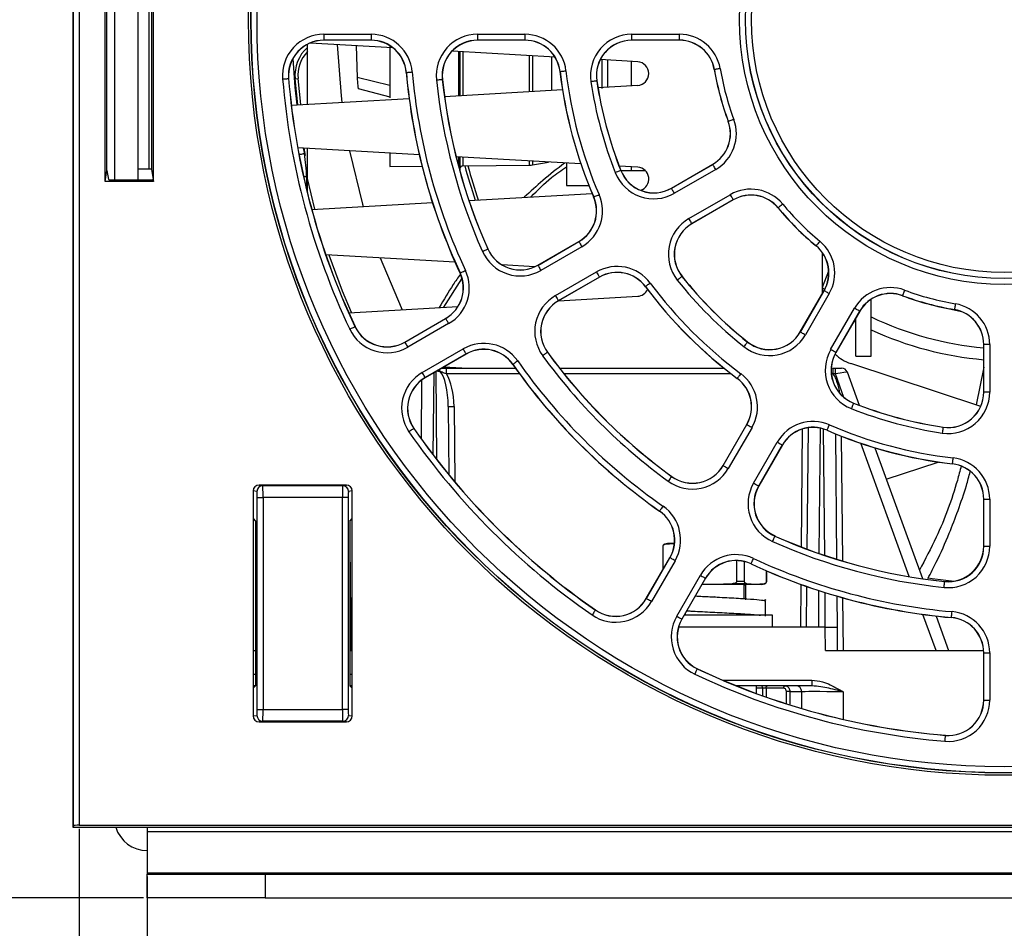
# Paper-space layout 'Sheet1' of a CAD drawing. Header units: millimetres. Extents: x -1 to 420, y -14 to 297.
# Tile 3 of 110: x 31 to 47, y 23 to 39. Entities that reach past the tile are written whole.
import ezdxf

# ---------------------------------------------------------------- set-up
doc = ezdxf.new("R2010")
doc.units = ezdxf.units.MM
doc.header["$PDSIZE"] = -1
doc.styles.add('SLDTEXTSTYLE1', font='TXT', dxfattribs={"width": 0.75})
doc.dimstyles.new('SLDDIMSTYLE1', dxfattribs={"dimtxt": 2.5, "dimasz": 3, "dimexe": 0, "dimexo": 0.0625, "dimtad": 1, "dimdec": 1, "dimlfac": 5, "dimrnd": 1e-09, "dimzin": 4, "dimdsep": 46, "dimtxsty": 'SLDTEXTSTYLE1', "dimblk1": 'CLOSED', "dimblk2": 'CLOSED', "dimsah": 1, "dimcen": 0.09, "dimadec": 0, "dimazin": 1, "dimtfac": 1, "dimtofl": 0, "dimtmove": 0, "dimatfit": 3, "dimldrblk": 'CLOSED', "dimfxl": 1, "dimfrac": 2, "dimtolj": 1, "dimtzin": 12, "dimarcsym": 0})
doc.dimstyles.new('SLDDIMSTYLE5', dxfattribs={"dimtxt": 2.5, "dimasz": 3, "dimexe": 0, "dimexo": 0.0625, "dimtad": 1, "dimdec": 0, "dimlfac": 5, "dimrnd": 1e-09, "dimzin": 12, "dimdsep": 46, "dimtxsty": 'SLDTEXTSTYLE1', "dimblk1": 'CLOSED', "dimblk2": 'CLOSED', "dimsah": 1, "dimcen": 0.09, "dimadec": 0, "dimazin": 3, "dimtfac": 1, "dimtofl": 0, "dimtmove": 0, "dimatfit": 3, "dimldrblk": 'CLOSED', "dimfxl": 1, "dimfrac": 2, "dimtolj": 1, "dimtzin": 12, "dimarcsym": 0})

# ---------------------------------------------------------------- blocks, each defined once
blk = doc.blocks.new('_Closed')
at = {"color": 0, "linetype": 'ByBlock', "lineweight": -2}
for p, q in [((-1, 0.166667), (0, 0)), ((-1, 0.166667), (-1, -0.166667)), ((0, 0), (-1, -0.166667)), ((0, 0), (-1, 0))]:
    blk.add_line(p, q, dxfattribs=at)
blk = doc.blocks.new('_D_13')
at = {"color": 0, "linetype": 'Continuous', "lineweight": -2}
for p, q in [((31.699, 25.156), (31.699, 6.506)), ((120.89, 25.156), (120.89, 6.506)), ((34.699, 6.506), (117.89, 6.506))]:
    blk.add_line(p, q, dxfattribs=at)
at = {"layer": 'Defpoints', "color": 0}
for p in [(31.699, 25.219), (120.89, 25.219), (120.89, 6.506)]:
    blk.add_point(p, dxfattribs=at)
at = {"color": 0, "lineweight": -2, "xscale": 3, "yscale": 3, "zscale": 3, "rotation": 180}
blk.add_blockref('_Closed', (31.699, 6.506), dxfattribs=at)
at = {"color": 0, "lineweight": -2, "xscale": 3, "yscale": 3, "zscale": 3}
blk.add_blockref('_Closed', (120.89, 6.506), dxfattribs=at)
at = {"color": 0, "lineweight": 18, "insert": (76.294, 9.631), "char_height": 2.5, "attachment_point": 2, "style": 'SLDTEXTSTYLE1'}
blk.add_mtext('\\A1;446.0', dxfattribs=at)
blk = doc.blocks.new('_D_14')
at = {"color": 0, "linetype": 'Continuous', "lineweight": -2}
for p, q in [((32.854, 24.346), (32.854, 13.987)), ((119.734, 24.346), (119.734, 13.987)), ((35.854, 13.987), (116.734, 13.987))]:
    blk.add_line(p, q, dxfattribs=at)
at = {"layer": 'Defpoints', "color": 0}
for p in [(32.854, 24.409), (119.734, 24.409), (119.734, 13.987)]:
    blk.add_point(p, dxfattribs=at)
at = {"color": 0, "lineweight": -2, "xscale": 3, "yscale": 3, "zscale": 3, "rotation": 180}
blk.add_blockref('_Closed', (32.854, 13.987), dxfattribs=at)
at = {"color": 0, "lineweight": -2, "xscale": 3, "yscale": 3, "zscale": 3}
blk.add_blockref('_Closed', (119.734, 13.987), dxfattribs=at)
at = {"color": 0, "lineweight": 18, "insert": (76.294, 17.112), "char_height": 2.5, "attachment_point": 2, "style": 'SLDTEXTSTYLE1'}
blk.add_mtext('\\A1;(434)', dxfattribs=at)
blk = doc.blocks.new('_D_15')
at = {"color": 0, "linetype": 'Continuous', "lineweight": -2}
for p, q in [((48.038, 85.926), (12.393, 85.926)), ((12.393, 26.987), (12.393, 82.926)), ((32.792, 23.987), (12.393, 23.987))]:
    blk.add_line(p, q, dxfattribs=at)
at = {"layer": 'Defpoints', "color": 0}
for p in [(12.393, 85.926), (48.101, 85.926), (32.854, 23.987)]:
    blk.add_point(p, dxfattribs=at)
at = {"color": 0, "lineweight": -2, "xscale": 3, "yscale": 3, "zscale": 3}
for p, rotation in [((12.393, 85.926), 90), ((12.393, 23.987), 270)]:
    blk.add_blockref('_Closed', p, dxfattribs=dict(at, rotation=rotation))
at = {"color": 0, "lineweight": 18, "insert": (9.268, 54.957), "char_height": 2.5, "attachment_point": 2, "rotation": 90, "style": 'SLDTEXTSTYLE1'}
blk.add_mtext('\\A1;310', dxfattribs=at)

psp = doc.layouts.new('Sheet1')

# ---------------------------------------------------------------- linework, layer by layer
at = {"color": 7, "linetype": 'Continuous', "lineweight": 25}
for p, q in [((31.588, 74.187), (31.588, 25.187)), ((31.594, 74.187), (31.594, 25.187)), ((31.599, 25.214), (31.599, 74.183)), ((31.699, 74.183), (31.699, 25.219)), ((32.137, 36.156), (32.137, 40.219)), ((32.294, 40.187), (32.294, 36.187)), ((32.694, 40.187), (32.694, 36.187)), ((32.959, 36.156), (32.959, 40.219)), ((32.168, 36.344), (32.168, 40.03)), ((32.884, 36.365), (32.884, 40.009)), ((32.924, 40.011), (32.924, 36.363)), ((35.853, 38.66), (36.656, 38.66)), ((35.853, 38.66), (35.853, 38.56)), ((36.656, 38.66), (36.656, 38.56)), ((38.465, 38.66), (39.27, 38.66)), ((38.465, 38.66), (38.465, 38.56)), ((39.27, 38.66), (39.27, 38.56)), ((41.085, 38.66), (41.896, 38.66)), ((41.085, 38.56), (41.085, 38.66)), ((41.896, 38.56), (41.896, 38.66)), ((35.574, 37.47), (35.574, 38.479)), ((37.027, 38.429), (35.619, 38.51)), ((36.656, 38.56), (35.853, 38.56)), ((35.853, 38.56), (35.853, 38.557)), ((36.656, 38.557), (35.853, 38.557)), ((36.656, 38.56), (36.656, 38.557)), ((39.27, 38.56), (38.465, 38.56)), ((38.465, 38.56), (38.465, 38.557)), ((39.27, 38.557), (38.465, 38.557)), ((39.27, 38.56), (39.27, 38.557)), ((41.896, 38.56), (41.085, 38.56)), ((41.085, 38.56), (41.085, 38.557)), ((41.896, 38.557), (41.085, 38.557)), ((41.896, 38.56), (41.896, 38.557)), ((36.401, 38.465), (36.417, 37.927)), ((36.975, 38.466), (36.975, 37.578)), ((39.781, 38.272), (38.031, 38.372)), ((38.165, 38.364), (38.165, 37.619)), ((41.186, 38.191), (40.55, 38.228)), ((40.574, 38.226), (40.574, 37.738)), ((40.674, 38.22), (40.674, 37.762)), ((41.074, 38.197), (41.074, 37.785)), ((37.256, 38.01), (37.254, 38.01)), ((39.868, 38.027), (39.866, 38.027)), ((42.489, 38.059), (42.487, 38.059)), ((35.253, 37.908), (35.255, 37.908)), ((35.365, 37.904), (35.415, 37.908)), ((35.409, 37.461), (35.365, 37.904)), ((35.46, 37.464), (35.415, 37.908)), ((36.975, 37.788), (36.417, 37.927)), ((37.866, 37.894), (37.868, 37.894)), ((40.489, 37.868), (40.492, 37.868)), ((36.436, 37.736), (36.975, 37.594)), ((37.903, 37.604), (39.908, 37.719)), ((40.51, 37.753), (41.186, 37.792)), ((35.301, 37.455), (37.303, 37.569)), ((42.725, 37.179), (42.723, 37.178)), ((37.476, 36.612), (35.41, 36.73)), ((35.544, 36.597), (35.52, 36.724)), ((35.574, 36.207), (35.574, 36.721)), ((36.975, 36.641), (36.975, 36.414)), ((40.221, 36.455), (38.102, 36.576)), ((38.165, 36.572), (38.165, 36.357)), ((39.399, 36.439), (39.669, 36.486)), ((39.974, 36.469), (39.974, 36.087)), ((32.137, 36.156), (32.168, 36.344)), ((32.168, 36.344), (32.194, 36.189)), ((32.884, 36.365), (32.694, 36.365)), ((32.924, 36.364), (32.952, 36.197)), ((32.924, 36.363), (32.952, 36.197)), ((36.975, 36.414), (37.523, 36.418)), ((38.214, 36.425), (39.35, 36.434)), ((41.186, 36.399), (40.872, 36.417)), ((40.898, 36.345), (40.9, 36.346)), ((40.899, 36.347), (41.074, 36.347)), ((41.074, 36.406), (41.074, 36.347)), ((41.074, 36.347), (41.31, 36.347)), ((41.758, 36.046), (42.46, 36.451)), ((41.759, 36.044), (42.461, 36.449)), ((42.511, 36.362), (41.809, 35.957)), ((42.461, 36.449), (42.46, 36.451)), ((32.959, 36.156), (32.137, 36.156)), ((32.234, 36.187), (32.954, 36.187)), ((32.954, 36.187), (32.959, 36.156)), ((35.574, 35.967), (35.574, 36.207)), ((39.974, 36.087), (40.357, 36.087)), ((41.759, 36.044), (41.758, 36.046)), ((35.648, 35.683), (37.699, 35.8)), ((38.319, 35.836), (40.411, 35.956)), ((40.439, 35.896), (40.437, 35.895)), ((42.057, 35.528), (42.759, 35.933)), ((42.809, 35.847), (42.107, 35.442)), ((42.81, 35.845), (42.108, 35.44)), ((42.809, 35.847), (42.81, 35.845)), ((43.573, 35.711), (43.571, 35.709)), ((42.107, 35.442), (42.108, 35.44)), ((39.489, 34.736), (40.186, 35.138)), ((39.49, 34.733), (40.187, 35.136)), ((40.187, 35.136), (40.186, 35.138)), ((38.638, 35.011), (38.64, 35.012)), ((40.237, 35.049), (39.54, 34.647)), ((44.218, 35.066), (44.216, 35.064)), ((38.084, 34.785), (35.887, 34.911)), ((44.324, 34.255), (44.324, 34.946)), ((39.435, 34.708), (38.882, 34.74)), ((39.49, 34.733), (39.489, 34.736)), ((44.324, 34.362), (44.431, 34.638)), ((37.894, 34.02), (38.196, 34.506)), ((38.169, 34.605), (38.167, 34.604)), ((39.787, 34.218), (40.485, 34.621)), ((40.535, 34.534), (39.837, 34.131)), ((40.536, 34.532), (39.839, 34.129)), ((40.535, 34.534), (40.536, 34.532)), ((41.937, 34.545), (41.939, 34.546)), ((41.319, 34.372), (41.317, 34.37)), ((43.947, 33.601), (44.352, 34.303)), ((43.949, 33.6), (44.354, 34.302)), ((44.362, 34.32), (44.32, 34.35)), ((44.354, 34.302), (44.352, 34.303)), ((39.837, 34.131), (39.839, 34.129)), ((39.843, 34.132), (41.186, 34.208)), ((44.441, 34.252), (44.035, 33.55)), ((45.154, 33.187), (45.154, 34.158)), ((45.686, 34.218), (45.685, 34.216)), ((36.277, 33.927), (38.132, 34.034)), ((44.464, 33.302), (44.869, 34.004)), ((46.567, 33.982), (46.566, 33.98)), ((37.227, 33.43), (37.923, 33.831)), ((37.228, 33.428), (37.924, 33.829)), ((37.924, 33.829), (37.923, 33.831)), ((44.956, 33.954), (44.551, 33.252)), ((44.958, 33.953), (44.553, 33.251)), ((44.894, 33.339), (44.894, 33.843)), ((44.956, 33.954), (44.958, 33.953)), ((36.383, 33.692), (36.385, 33.693)), ((37.974, 33.743), (37.278, 33.341)), ((44.894, 33.763), (44.859, 33.782)), ((43.949, 33.6), (43.947, 33.601)), ((37.228, 33.428), (37.227, 33.43)), ((37.526, 32.912), (38.221, 33.314)), ((43.052, 33.43), (43.053, 33.432)), ((44.894, 33.187), (44.894, 33.339)), ((47.064, 32.578), (47.064, 33.388)), ((47.067, 33.388), (47.064, 33.388)), ((47.167, 33.388), (47.067, 33.388)), ((47.067, 32.578), (47.067, 33.388)), ((47.167, 33.388), (47.167, 32.578)), ((38.271, 33.227), (37.576, 32.826)), ((38.273, 33.225), (37.577, 32.824)), ((38.271, 33.227), (38.273, 33.225)), ((39.652, 33.255), (39.654, 33.257)), ((44.551, 33.252), (44.553, 33.251)), ((44.894, 33.187), (45.154, 33.187)), ((37.861, 32.987), (37.935, 32.987)), ((37.866, 32.987), (37.935, 32.987)), ((38.197, 32.987), (37.891, 33.005)), ((37.92, 32.987), (37.945, 33.002)), ((37.935, 32.888), (37.935, 32.987)), ((37.935, 32.987), (39.108, 32.987)), ((38.02, 32.987), (38.036, 32.996)), ((39.066, 33.051), (39.064, 33.05)), ((39.857, 32.987), (42.649, 32.987)), ((44.508, 32.888), (44.508, 32.987)), ((44.508, 32.987), (44.545, 32.987)), ((44.545, 32.888), (44.545, 32.987)), ((44.545, 32.987), (44.651, 32.987)), ((47.013, 32.335), (44.805, 33.065)), ((47.064, 33.001), (46.939, 32.36)), ((37.576, 32.826), (37.577, 32.824)), ((42.879, 32.812), (42.877, 32.81)), ((44.545, 32.888), (44.508, 32.888)), ((44.745, 32.921), (44.951, 32.355)), ((37.511, 31.783), (37.519, 32.786)), ((47.067, 32.578), (47.064, 32.578)), ((47.167, 32.578), (47.067, 32.578)), ((37.967, 32.336), (37.977, 31.176)), ((44.852, 32.39), (44.853, 32.393)), ((37.382, 31.961), (37.384, 31.962)), ((42.636, 31.332), (43.039, 32.029)), ((42.639, 31.33), (43.041, 32.027)), ((43.128, 31.977), (42.725, 31.28)), ((43.041, 32.027), (43.039, 32.029)), ((44.067, 29.91), (44.085, 31.973)), ((46.375, 31.982), (46.375, 31.985)), ((44.403, 31.932), (44.403, 31.93)), ((44.544, 31.87), (44.563, 29.741)), ((43.154, 31.033), (43.556, 31.73)), ((43.643, 31.68), (43.24, 30.983)), ((43.645, 31.679), (43.243, 30.982)), ((43.643, 31.68), (43.645, 31.679)), ((45.214, 31.633), (46.024, 29.409)), ((42.639, 31.33), (42.636, 31.332)), ((45.408, 31.099), (46.291, 31.391)), ((46.534, 31.361), (46.534, 31.358)), ((41.762, 31.145), (41.764, 31.147)), ((34.753, 30.999), (34.816, 30.989)), ((36.236, 30.999), (34.753, 30.999)), ((34.816, 30.989), (36.173, 30.989)), ((36.173, 30.989), (36.236, 30.999)), ((43.24, 30.983), (43.243, 30.982)), ((34.652, 30.9), (34.652, 30.429)), ((34.716, 30.889), (34.652, 30.9)), ((34.721, 27.186), (34.721, 30.789)), ((34.721, 30.789), (34.821, 30.789)), ((34.821, 30.789), (34.821, 27.186)), ((36.168, 30.789), (34.821, 30.789)), ((36.168, 27.186), (36.168, 30.789)), ((36.268, 30.789), (36.168, 30.789)), ((36.268, 30.789), (36.268, 27.186)), ((36.336, 30.9), (36.273, 30.889)), ((36.336, 30.429), (36.336, 30.9)), ((47.064, 29.958), (47.064, 30.762)), ((47.067, 30.762), (47.064, 30.762)), ((47.067, 29.958), (47.067, 30.762)), ((47.067, 30.762), (47.167, 30.762)), ((47.167, 30.762), (47.167, 29.958)), ((41.559, 30.559), (41.557, 30.557)), ((34.652, 30.429), (34.694, 30.387)), ((34.652, 30.429), (34.652, 27.545)), ((34.694, 30.387), (34.694, 27.587)), ((36.294, 30.387), (36.336, 30.429)), ((36.294, 30.387), (36.294, 27.587)), ((36.336, 27.545), (36.336, 30.429)), ((43.518, 30.131), (43.519, 30.133)), ((36.294, 29.993), (36.31, 28.187)), ((41.612, 29.955), (41.612, 29.558)), ((41.616, 29.564), (41.616, 29.955)), ((41.694, 30.007), (41.642, 29.993)), ((41.654, 29.993), (41.801, 30.007)), ((41.801, 30.007), (41.694, 30.007)), ((41.81, 30.007), (41.801, 30.007)), ((47.067, 29.958), (47.064, 29.958)), ((47.067, 29.958), (47.167, 29.958)), ((41.331, 29.07), (41.732, 29.765)), ((41.333, 29.069), (41.734, 29.764)), ((41.821, 29.714), (41.419, 29.019)), ((41.734, 29.764), (41.732, 29.765)), ((42.866, 29.715), (42.866, 29.36)), ((43.001, 29.36), (43.001, 29.698)), ((43.112, 29.662), (43.111, 29.659)), ((41.848, 28.771), (42.25, 29.467)), ((43.373, 29.542), (43.373, 29.36)), ((43.376, 29.36), (43.376, 29.541)), ((42.336, 29.417), (41.935, 28.721)), ((42.338, 29.415), (41.937, 28.72)), ((42.494, 29.307), (42.276, 29.307)), ((42.494, 29.307), (42.282, 29.317)), ((42.336, 29.417), (42.338, 29.415)), ((42.788, 29.321), (42.494, 29.307)), ((43.187, 29.307), (42.494, 29.307)), ((43.04, 29.321), (42.788, 29.321)), ((43.001, 29.36), (42.866, 29.36)), ((42.994, 29.07), (42.994, 29.307)), ((43.024, 29.307), (42.994, 29.294)), ((43.024, 29.047), (43.024, 29.307)), ((43.187, 29.307), (43.04, 29.321)), ((43.334, 29.321), (43.187, 29.307)), ((43.294, 29.307), (43.187, 29.307)), ((43.294, 29.307), (43.347, 29.321)), ((46.401, 29.358), (46.401, 29.361)), ((44.056, 28.587), (44.062, 29.274)), ((44.568, 29.112), (44.573, 28.587)), ((41.333, 29.069), (41.331, 29.07)), ((42.501, 29.097), (42.498, 29.097)), ((43.364, 29.047), (43.328, 29.038)), ((43.357, 28.773), (43.357, 29.033)), ((40.468, 28.875), (40.47, 28.877)), ((42.494, 28.787), (41.976, 28.787)), ((41.994, 28.819), (41.994, 28.787)), ((43.474, 28.787), (42.494, 28.787)), ((43.474, 28.587), (43.474, 28.787)), ((46.255, 28.773), (46.468, 28.187)), ((41.935, 28.721), (41.937, 28.72)), ((46.517, 28.749), (46.517, 28.747)), ((44.373, 28.587), (41.88, 28.587)), ((44.376, 28.187), (44.373, 28.587)), ((44.373, 28.587), (44.573, 28.587)), ((44.573, 28.587), (44.576, 28.187)), ((34.652, 28.187), (34.694, 28.187)), ((36.294, 28.187), (36.336, 28.187)), ((44.376, 28.187), (47.063, 28.187)), ((47.067, 28.149), (47.064, 28.149)), ((47.064, 27.346), (47.064, 28.149)), ((47.067, 28.149), (47.167, 28.149)), ((47.067, 27.346), (47.067, 28.149)), ((47.167, 28.149), (47.167, 27.346)), ((42.199, 27.875), (42.2, 27.878)), ((44.147, 27.686), (44.147, 27.587)), ((34.694, 27.587), (34.652, 27.545)), ((34.694, 27.587), (34.652, 27.587)), ((34.652, 27.545), (34.652, 27.075)), ((36.294, 27.587), (36.336, 27.545)), ((36.336, 27.587), (36.294, 27.587)), ((36.336, 27.075), (36.336, 27.545)), ((44.147, 27.587), (42.865, 27.587)), ((43.205, 27.456), (43.205, 27.587)), ((43.665, 27.548), (43.366, 27.548)), ((43.974, 27.488), (43.772, 27.488)), ((43.977, 27.202), (43.974, 27.488)), ((47.067, 27.346), (47.064, 27.346)), ((47.067, 27.346), (47.167, 27.346)), ((34.721, 27.186), (34.821, 27.186)), ((34.821, 27.186), (36.168, 27.186)), ((36.268, 27.186), (36.168, 27.186)), ((34.652, 27.075), (34.716, 27.086)), ((34.816, 26.986), (34.753, 26.975)), ((34.753, 26.975), (36.236, 26.975)), ((36.173, 26.986), (34.816, 26.986)), ((36.236, 26.975), (36.173, 26.986)), ((36.273, 27.086), (36.336, 27.075)), ((46.415, 26.746), (46.415, 26.748)), ((31.594, 25.188), (31.588, 25.187)), ((31.588, 25.187), (31.594, 25.187)), ((31.599, 25.214), (31.594, 25.187)), ((31.594, 25.187), (32.234, 25.187)), ((31.699, 25.219), (60.08, 25.219)), ((32.234, 25.187), (32.854, 25.187)), ((32.854, 25.187), (32.854, 25.112)), ((32.854, 25.187), (119.734, 25.187)), ((32.854, 25.112), (119.734, 25.112)), ((32.854, 25.112), (32.854, 24.409)), ((32.854, 24.409), (119.734, 24.409)), ((32.854, 24.409), (32.854, 24.387)), ((32.854, 23.987), (32.854, 24.387)), ((32.854, 24.387), (34.854, 24.387)), ((34.854, 24.387), (34.854, 23.987)), ((34.854, 24.387), (56.394, 24.387)), ((34.854, 23.987), (32.854, 23.987)), ((34.854, 23.987), (56.394, 23.987))]:
    psp.add_line(p, q, dxfattribs=at)
at = {"color": 8, "linetype": 'Continuous', "lineweight": 25}
for p, q in [((38.145, 37.618), (38.145, 38.365)), ((38.214, 38.361), (38.214, 37.622)), ((39.35, 37.687), (39.35, 38.296)), ((39.399, 38.293), (39.399, 37.689)), ((39.726, 37.708), (39.726, 38.275)), ((35.505, 36.725), (35.522, 36.63)), ((38.145, 36.411), (38.145, 36.574)), ((38.214, 36.57), (38.214, 36.425)), ((39.35, 36.434), (39.35, 36.505)), ((39.399, 36.502), (39.399, 36.439)), ((32.952, 36.197), (32.952, 36.197)), ((35.559, 36.235), (35.511, 36.235)), ((35.559, 36.235), (35.559, 36.027)), ((35.703, 35.686), (35.574, 36.207)), ((46.236, 34.048), (46.686, 33.946)), ((37.72, 32.906), (37.707, 31.517)), ((37.775, 31.429), (37.762, 32.931)), ((39.18, 32.888), (37.935, 32.888)), ((42.774, 32.888), (39.936, 32.888)), ((44.508, 32.888), (44.487, 32.896)), ((44.69, 32.489), (44.545, 32.888)), ((38.067, 32.336), (38.078, 31.054)), ((44.285, 31.967), (44.266, 29.838)), ((44.363, 29.805), (44.344, 31.951)), ((43.968, 29.947), (43.985, 31.951)), ((44.644, 31.83), (44.663, 29.71)), ((45.798, 29.444), (44.974, 31.71)), ((41.616, 29.955), (41.612, 29.955)), ((41.654, 29.993), (41.642, 29.993)), ((43.347, 29.321), (43.334, 29.321)), ((43.376, 29.36), (43.373, 29.36)), ((43.956, 28.587), (43.962, 29.309)), ((44.26, 29.207), (44.255, 28.587)), ((44.373, 28.587), (44.368, 29.173)), ((44.668, 29.084), (44.676, 28.187)), ((46.256, 28.187), (46.032, 28.801)), ((34.652, 27.786), (34.694, 27.786)), ((36.294, 27.786), (36.336, 27.786)), ((42.626, 27.686), (44.147, 27.686)), ((43.31, 27.548), (43.205, 27.548)), ((43.31, 27.418), (43.31, 27.548)), ((43.366, 27.548), (43.366, 27.398)), ((44.674, 27.488), (44.678, 27.018))]:
    psp.add_line(p, q, dxfattribs=at)
at = {"color": 7, "linetype": 'Continuous', "lineweight": 25, "flags": 128}
for points in [[(36.082, 38.483), (36.147, 37.611), (36.16, 37.504)], [(37.256, 38.01), (37.259, 38.01), (37.264, 38.011), (37.274, 38.012), (37.286, 38.013), (37.301, 38.014), (37.318, 38.016), (37.337, 38.017), (37.356, 38.019)], [(39.868, 38.027), (39.87, 38.027), (39.876, 38.028), (39.885, 38.029), (39.898, 38.031), (39.913, 38.032), (39.93, 38.034), (39.948, 38.036), (39.967, 38.039)], [(42.588, 38.076), (42.569, 38.073), (42.551, 38.07), (42.534, 38.067), (42.519, 38.065), (42.506, 38.062), (42.497, 38.061), (42.491, 38.06), (42.489, 38.059)], [(35.153, 37.9), (35.172, 37.901), (35.191, 37.903), (35.208, 37.904), (35.223, 37.905), (35.236, 37.907), (35.245, 37.907), (35.251, 37.908), (35.253, 37.908)], [(37.766, 37.883), (37.785, 37.885), (37.804, 37.887), (37.821, 37.889), (37.836, 37.891), (37.848, 37.892), (37.858, 37.893), (37.863, 37.893), (37.866, 37.894)], [(40.489, 37.868), (40.487, 37.868), (40.481, 37.867), (40.472, 37.865), (40.46, 37.863), (40.445, 37.861), (40.428, 37.859), (40.41, 37.856), (40.391, 37.853)], [(42.819, 37.214), (42.801, 37.207), (42.784, 37.2), (42.767, 37.194), (42.753, 37.189), (42.742, 37.185), (42.733, 37.182), (42.727, 37.18), (42.725, 37.179)], [(36.292, 36.68), (36.51, 35.771), (36.521, 35.733)], [(40.898, 36.345), (40.895, 36.344), (40.89, 36.342), (40.881, 36.339), (40.87, 36.334), (40.856, 36.329), (40.84, 36.322), (40.822, 36.315), (40.804, 36.308)], [(42.511, 36.362), (42.502, 36.379), (42.492, 36.395), (42.484, 36.41), (42.476, 36.423), (42.47, 36.434), (42.465, 36.442), (42.462, 36.447), (42.461, 36.449)], [(41.809, 35.957), (41.8, 35.974), (41.791, 35.99), (41.782, 36.005), (41.774, 36.018), (41.768, 36.029), (41.764, 36.037), (41.761, 36.042), (41.759, 36.044)], [(40.439, 35.896), (40.441, 35.897), (40.446, 35.9), (40.455, 35.903), (40.466, 35.908), (40.48, 35.914), (40.496, 35.921), (40.513, 35.928), (40.531, 35.936)], [(42.809, 35.847), (42.808, 35.849), (42.805, 35.854), (42.8, 35.862), (42.794, 35.873), (42.786, 35.886), (42.778, 35.901), (42.768, 35.917), (42.759, 35.933)], [(43.65, 35.774), (43.635, 35.762), (43.621, 35.75), (43.608, 35.739), (43.596, 35.73), (43.586, 35.722), (43.579, 35.716), (43.575, 35.712), (43.573, 35.711)], [(42.107, 35.442), (42.106, 35.444), (42.103, 35.449), (42.098, 35.457), (42.092, 35.468), (42.085, 35.481), (42.076, 35.496), (42.067, 35.512), (42.057, 35.528)], [(40.187, 35.136), (40.188, 35.134), (40.191, 35.129), (40.196, 35.121), (40.202, 35.11), (40.21, 35.097), (40.218, 35.082), (40.227, 35.066), (40.237, 35.049)], [(44.282, 35.143), (44.269, 35.128), (44.257, 35.114), (44.246, 35.1), (44.237, 35.089), (44.229, 35.079), (44.223, 35.072), (44.219, 35.068), (44.218, 35.066)], [(38.547, 34.97), (38.564, 34.978), (38.581, 34.985), (38.597, 34.992), (38.611, 34.999), (38.622, 35.004), (38.631, 35.007), (38.636, 35.01), (38.638, 35.011)], [(36.81, 34.858), (37.166, 34.015), (37.183, 33.979)], [(38.169, 34.605), (38.171, 34.606), (38.176, 34.609), (38.185, 34.612), (38.196, 34.618), (38.21, 34.624), (38.225, 34.631), (38.242, 34.639), (38.259, 34.647)], [(39.49, 34.733), (39.491, 34.731), (39.494, 34.726), (39.499, 34.718), (39.505, 34.707), (39.512, 34.694), (39.521, 34.68), (39.53, 34.663), (39.54, 34.647)], [(40.485, 34.621), (40.494, 34.604), (40.504, 34.588), (40.512, 34.573), (40.52, 34.56), (40.526, 34.549), (40.531, 34.541), (40.533, 34.536), (40.535, 34.534)], [(41.937, 34.545), (41.935, 34.543), (41.931, 34.54), (41.923, 34.534), (41.914, 34.526), (41.902, 34.517), (41.888, 34.506), (41.874, 34.494), (41.859, 34.482)], [(41.399, 34.431), (41.384, 34.42), (41.369, 34.409), (41.355, 34.399), (41.343, 34.39), (41.333, 34.382), (41.326, 34.377), (41.321, 34.373), (41.319, 34.372)], [(44.441, 34.252), (44.424, 34.261), (44.408, 34.271), (44.393, 34.279), (44.38, 34.287), (44.369, 34.293), (44.361, 34.298), (44.356, 34.3), (44.354, 34.302)], [(45.721, 34.312), (45.714, 34.294), (45.708, 34.276), (45.702, 34.26), (45.696, 34.246), (45.692, 34.234), (45.689, 34.226), (45.687, 34.22), (45.686, 34.218)], [(39.787, 34.218), (39.797, 34.201), (39.806, 34.185), (39.815, 34.17), (39.823, 34.157), (39.829, 34.147), (39.833, 34.138), (39.836, 34.133), (39.837, 34.131)], [(44.956, 33.954), (44.954, 33.955), (44.949, 33.958), (44.941, 33.963), (44.93, 33.969), (44.917, 33.977), (44.902, 33.985), (44.886, 33.994), (44.869, 34.004)], [(46.584, 34.081), (46.58, 34.062), (46.577, 34.043), (46.574, 34.027), (46.572, 34.012), (46.57, 33.999), (46.568, 33.99), (46.567, 33.984), (46.567, 33.982)], [(37.924, 33.829), (37.925, 33.827), (37.928, 33.822), (37.933, 33.814), (37.939, 33.803), (37.946, 33.79), (37.955, 33.775), (37.964, 33.759), (37.974, 33.743)], [(36.292, 33.649), (36.31, 33.657), (36.326, 33.665), (36.342, 33.673), (36.356, 33.679), (36.367, 33.685), (36.375, 33.689), (36.381, 33.691), (36.383, 33.692)], [(44.035, 33.55), (44.019, 33.56), (44.003, 33.569), (43.988, 33.577), (43.975, 33.585), (43.964, 33.591), (43.956, 33.596), (43.951, 33.599), (43.949, 33.6)], [(37.228, 33.428), (37.23, 33.426), (37.233, 33.421), (37.237, 33.413), (37.243, 33.402), (37.251, 33.389), (37.26, 33.374), (37.269, 33.358), (37.278, 33.341)], [(38.271, 33.227), (38.27, 33.229), (38.267, 33.234), (38.263, 33.242), (38.256, 33.253), (38.249, 33.266), (38.24, 33.281), (38.231, 33.297), (38.221, 33.314)], [(43.052, 33.43), (43.05, 33.428), (43.047, 33.424), (43.041, 33.416), (43.033, 33.406), (43.024, 33.395), (43.013, 33.381), (43.001, 33.367), (42.989, 33.352)], [(44.551, 33.252), (44.549, 33.253), (44.544, 33.256), (44.536, 33.261), (44.525, 33.267), (44.512, 33.275), (44.497, 33.283), (44.481, 33.293), (44.464, 33.302)], [(39.652, 33.255), (39.65, 33.254), (39.645, 33.25), (39.638, 33.245), (39.627, 33.237), (39.615, 33.229), (39.601, 33.218), (39.586, 33.208), (39.571, 33.196)], [(39.148, 33.109), (39.132, 33.098), (39.117, 33.087), (39.103, 33.077), (39.09, 33.069), (39.08, 33.061), (39.072, 33.056), (39.068, 33.053), (39.066, 33.051)], [(37.576, 32.826), (37.575, 32.828), (37.572, 32.833), (37.567, 32.841), (37.561, 32.852), (37.554, 32.865), (37.545, 32.88), (37.536, 32.896), (37.526, 32.912)], [(42.939, 32.892), (42.927, 32.877), (42.916, 32.862), (42.906, 32.848), (42.897, 32.836), (42.889, 32.826), (42.884, 32.819), (42.88, 32.814), (42.879, 32.812)], [(44.852, 32.39), (44.851, 32.388), (44.849, 32.383), (44.846, 32.374), (44.841, 32.363), (44.836, 32.349), (44.829, 32.333), (44.823, 32.315), (44.816, 32.297)], [(37.382, 31.961), (37.38, 31.96), (37.375, 31.956), (37.368, 31.951), (37.357, 31.944), (37.345, 31.935), (37.331, 31.926), (37.316, 31.915), (37.3, 31.904)], [(43.041, 32.027), (43.043, 32.026), (43.048, 32.023), (43.056, 32.019), (43.067, 32.012), (43.08, 32.005), (43.095, 31.996), (43.111, 31.987), (43.128, 31.977)], [(44.403, 31.932), (44.404, 31.934), (44.407, 31.939), (44.41, 31.948), (44.415, 31.959), (44.421, 31.973), (44.428, 31.989), (44.435, 32.006), (44.443, 32.024)], [(46.375, 31.982), (46.375, 31.98), (46.374, 31.974), (46.372, 31.965), (46.371, 31.953), (46.368, 31.938), (46.366, 31.921), (46.363, 31.903), (46.36, 31.883)], [(43.556, 31.73), (43.573, 31.72), (43.589, 31.711), (43.604, 31.702), (43.617, 31.695), (43.628, 31.689), (43.636, 31.684), (43.641, 31.681), (43.643, 31.68)], [(46.534, 31.361), (46.534, 31.363), (46.535, 31.369), (46.536, 31.378), (46.538, 31.391), (46.539, 31.406), (46.541, 31.423), (46.544, 31.441), (46.546, 31.46)], [(42.639, 31.33), (42.64, 31.329), (42.646, 31.326), (42.654, 31.322), (42.664, 31.315), (42.678, 31.308), (42.692, 31.299), (42.708, 31.29), (42.725, 31.28)], [(41.762, 31.145), (41.761, 31.143), (41.757, 31.138), (41.752, 31.13), (41.745, 31.12), (41.736, 31.108), (41.726, 31.094), (41.715, 31.079), (41.703, 31.064)], [(43.154, 31.033), (43.171, 31.023), (43.187, 31.014), (43.202, 31.005), (43.215, 30.998), (43.225, 30.992), (43.233, 30.987), (43.239, 30.984), (43.24, 30.983)], [(41.616, 30.641), (41.605, 30.625), (41.594, 30.61), (41.584, 30.596), (41.576, 30.583), (41.569, 30.573), (41.563, 30.565), (41.56, 30.561), (41.559, 30.559)], [(43.477, 30.04), (43.485, 30.057), (43.493, 30.074), (43.5, 30.09), (43.506, 30.104), (43.511, 30.115), (43.514, 30.124), (43.517, 30.129), (43.518, 30.131)], [(41.821, 29.714), (41.804, 29.724), (41.788, 29.733), (41.773, 29.742), (41.76, 29.749), (41.749, 29.755), (41.741, 29.76), (41.736, 29.763), (41.734, 29.764)], [(43.112, 29.662), (43.113, 29.664), (43.116, 29.669), (43.12, 29.678), (43.125, 29.689), (43.131, 29.702), (43.138, 29.718), (43.146, 29.735), (43.154, 29.752)], [(42.25, 29.467), (42.266, 29.457), (42.282, 29.448), (42.297, 29.439), (42.31, 29.432), (42.321, 29.425), (42.329, 29.421), (42.334, 29.418), (42.336, 29.417)], [(46.561, 29.361), (46.189, 29.408), (46.128, 29.417)], [(46.39, 29.259), (46.392, 29.278), (46.394, 29.297), (46.396, 29.314), (46.398, 29.329), (46.399, 29.341), (46.4, 29.35), (46.401, 29.356), (46.401, 29.358)], [(41.419, 29.019), (41.403, 29.029), (41.387, 29.038), (41.372, 29.046), (41.359, 29.054), (41.348, 29.06), (41.34, 29.065), (41.335, 29.068), (41.333, 29.069)], [(40.468, 28.875), (40.467, 28.873), (40.464, 28.868), (40.458, 28.86), (40.451, 28.85), (40.443, 28.838), (40.433, 28.824), (40.422, 28.808), (40.411, 28.793)], [(46.517, 28.749), (46.518, 28.751), (46.518, 28.757), (46.519, 28.767), (46.52, 28.779), (46.521, 28.794), (46.523, 28.811), (46.524, 28.83), (46.526, 28.849)], [(41.848, 28.771), (41.865, 28.762), (41.881, 28.752), (41.896, 28.744), (41.909, 28.736), (41.92, 28.73), (41.928, 28.725), (41.933, 28.722), (41.935, 28.721)], [(42.156, 27.785), (42.165, 27.802), (42.173, 27.819), (42.18, 27.835), (42.186, 27.848), (42.192, 27.86), (42.196, 27.868), (42.198, 27.873), (42.199, 27.875)], [(43.366, 27.548), (43.366, 27.556), (43.368, 27.563), (43.37, 27.57), (43.374, 27.576), (43.377, 27.581), (43.382, 27.584), (43.387, 27.587), (43.392, 27.587)], [(43.665, 27.548), (43.666, 27.556), (43.668, 27.563), (43.67, 27.57), (43.673, 27.576), (43.677, 27.581), (43.681, 27.584), (43.686, 27.587), (43.691, 27.587)], [(46.407, 26.646), (46.408, 26.665), (46.41, 26.684), (46.411, 26.701), (46.413, 26.716), (46.414, 26.728), (46.414, 26.738), (46.415, 26.744), (46.415, 26.746)]]:
    psp.add_lwpolyline(points, dxfattribs=at)
at = {"color": 8, "linetype": 'Continuous', "lineweight": 25, "flags": 128}
for points in [[(35.327, 38.245), (35.362, 37.763), (35.395, 37.46)], [(35.522, 36.63), (35.503, 36.626), (35.485, 36.623), (35.468, 36.619), (35.453, 36.617), (35.441, 36.614), (35.432, 36.613)], [(36.326, 33.93), (36.173, 34.292), (35.942, 34.908)], [(43.772, 27.488), (43.772, 27.408), (43.771, 27.276)]]:
    psp.add_lwpolyline(points, dxfattribs=at)
at = {"color": 7, "linetype": 'Continuous', "lineweight": 25}
for radius in [12.84, 12.8, 12.796, 12.696, 4.499, 4.399, 4.396, 4.296]:
    psp.add_circle((47.414, 38.907), radius, dxfattribs=at)
for centre, radius, start, end in [((35.853, 37.957), 0.702, 90, 184.6976), ((36.656, 37.957), 0.702, 5.0464, 90), ((38.465, 37.957), 0.702, 90, 186.0592), ((39.27, 37.957), 0.702, 6.6529, 90), ((41.085, 37.957), 0.702, 90, 188.5364), ((41.896, 37.957), 0.702, 9.7671, 90), ((35.853, 37.957), 0.602, 90, 184.6976), ((35.853, 37.957), 0.6, 90, 184.6976), ((36.656, 37.957), 0.602, 5.0464, 90), ((36.656, 37.957), 0.6, 5.0464, 90), ((38.465, 37.957), 0.602, 90, 186.0592), ((38.465, 37.957), 0.6, 90, 186.0592), ((39.27, 37.957), 0.602, 6.6529, 90), ((39.27, 37.957), 0.6, 6.6529, 90), ((41.085, 37.957), 0.602, 90, 188.5364), ((41.085, 37.957), 0.6, 90, 188.5364), ((41.896, 37.957), 0.602, 9.7671, 90), ((41.896, 37.957), 0.6, 9.7671, 90), ((36.013, 37.957), 0.65, 132.4549, 184.6976), ((36.013, 37.957), 0.6, 137.0216, 184.6976), ((41.174, 37.991), 0.2, 273.2765, 86.7235), ((47.414, 38.907), 10.2, 185.0464, 204.9536), ((47.414, 38.907), 10.198, 185.0464, 204.9536), ((47.414, 38.907), 10.098, 185.0464, 204.9536), ((47.414, 38.907), 7.6, 186.6529, 203.3471), ((47.414, 38.907), 7.598, 186.6529, 203.3471), ((47.414, 38.907), 7.498, 186.6529, 203.3471), ((47.414, 38.907), 5, 189.7671, 200.2329), ((47.414, 38.907), 4.998, 189.7671, 200.2329), ((47.414, 38.907), 4.898, 189.7671, 200.2329), ((47.414, 38.907), 12.302, 184.6976, 205.3024), ((47.414, 38.907), 12.202, 184.6976, 205.3024), ((47.414, 38.907), 12.2, 184.6976, 205.3024), ((47.414, 38.907), 9.702, 186.0592, 203.9408), ((47.414, 38.907), 9.602, 186.0592, 203.9408), ((47.414, 38.907), 9.6, 186.0592, 203.9408), ((47.414, 38.907), 7.102, 188.5364, 201.4636), ((47.414, 38.907), 7.002, 188.5364, 201.4636), ((47.414, 38.907), 7, 188.5364, 201.4636), ((42.16, 36.971), 0.6, 300, 20.2329), ((42.16, 36.971), 0.602, 300, 20.2329), ((42.16, 36.971), 0.702, 300, 20.2329), ((33.434, 36.235), 2.125, 0, 10.7022), ((38.145, 36.357), 0.02, 330.3727, 360), ((38.215, 36.375), 0.05, 90.5, 180), ((47.574, 38.907), 9.65, 194.9064, 198.5201), ((47.574, 38.907), 9.6, 194.9836, 198.602), ((39.347, 36.734), 0.3, 270.5, 279.9485), ((41.458, 36.565), 0.702, 201.4636, 300), ((41.458, 36.565), 0.602, 201.4636, 300), ((41.458, 36.565), 0.6, 201.4636, 300), ((41.174, 36.2), 0.2, 287.3435, 86.7235), ((43.11, 35.325), 0.702, 39.7671, 120), ((39.886, 35.658), 0.6, 300, 23.3471), ((39.886, 35.658), 0.602, 300, 23.3471), ((39.886, 35.658), 0.702, 300, 23.3471), ((43.11, 35.325), 0.602, 39.7671, 120), ((43.11, 35.325), 0.6, 39.7671, 120), ((47.414, 38.907), 5, 219.7671, 230.2329), ((47.414, 38.907), 4.998, 219.7671, 230.2329), ((47.414, 38.907), 4.898, 219.7671, 230.2329), ((42.408, 34.92), 0.702, 120, 218.5364), ((42.408, 34.92), 0.602, 120, 218.5364), ((42.408, 34.92), 0.6, 120, 218.5364), ((43.832, 34.603), 0.702, 330, 50.2329), ((39.189, 35.255), 0.702, 203.9408, 300), ((39.189, 35.255), 0.602, 203.9408, 300), ((39.189, 35.255), 0.6, 203.9408, 300), ((43.832, 34.603), 0.6, 330, 50.2329), ((43.832, 34.603), 0.602, 330, 50.2329), ((37.623, 34.351), 0.702, 300, 24.9536), ((40.836, 34.012), 0.702, 36.6529, 120), ((37.623, 34.351), 0.6, 300, 24.9536), ((37.623, 34.351), 0.602, 300, 24.9536), ((40.836, 34.012), 0.602, 36.6529, 120), ((40.836, 34.012), 0.6, 36.6529, 120), ((47.414, 38.907), 7.102, 218.5364, 231.4636), ((47.414, 38.907), 7.002, 218.5364, 231.4636), ((47.414, 38.907), 7, 218.5364, 231.4636), ((41.174, 34.408), 0.2, 273.2765, 334.0903), ((47.414, 38.907), 7.6, 216.6529, 233.3471), ((47.414, 38.907), 7.598, 216.6529, 233.3471), ((47.414, 38.907), 7.498, 216.6529, 233.3471), ((45.478, 33.653), 0.702, 69.7671, 150), ((47.414, 38.907), 4.898, 249.7671, 260.2329), ((40.139, 33.61), 0.702, 120, 216.0592), ((40.139, 33.61), 0.602, 120, 216.0592), ((40.139, 33.61), 0.6, 120, 216.0592), ((45.478, 33.653), 0.602, 69.7671, 150), ((45.478, 33.653), 0.6, 69.7671, 150), ((47.414, 38.907), 5, 249.7671, 260.2329), ((47.414, 38.907), 4.998, 249.7671, 260.2329), ((46.464, 33.388), 0.6, 0, 80.2329), ((46.464, 33.388), 0.602, 0, 80.2329), ((46.464, 33.388), 0.702, 0, 80.2329), ((47.574, 38.907), 5.6, 244.4016, 264.7785), ((36.927, 33.949), 0.702, 205.3024, 300), ((36.927, 33.949), 0.602, 205.3024, 300), ((36.927, 33.949), 0.6, 205.3024, 300), ((47.574, 38.907), 5.8, 245.3444, 264.959), ((43.427, 33.901), 0.702, 231.4636, 330), ((43.427, 33.901), 0.602, 231.4636, 330), ((43.427, 33.901), 0.6, 231.4636, 330), ((38.573, 32.705), 0.702, 35.0464, 120), ((38.573, 32.705), 0.602, 35.0464, 120), ((38.573, 32.705), 0.6, 35.0464, 120), ((45.073, 32.951), 0.702, 150, 248.5364), ((47.414, 38.907), 9.702, 216.0592, 233.9408), ((47.414, 38.907), 9.602, 216.0592, 233.9408), ((47.414, 38.907), 9.6, 216.0592, 233.9408), ((45.073, 32.951), 0.602, 150, 248.5364), ((45.073, 32.951), 0.6, 150, 248.5364), ((45.024, 33.73), 0.7, 226.0826, 251.7066), ((47.414, 38.907), 10.2, 215.0464, 234.9536), ((47.414, 38.907), 10.198, 215.0464, 234.9536), ((47.414, 38.907), 10.098, 215.0464, 234.9536), ((44.651, 32.887), 0.1, 20.0007, 90), ((37.877, 32.304), 0.702, 120, 214.6976), ((37.877, 32.304), 0.602, 120, 214.6976), ((37.877, 32.304), 0.6, 120, 214.6976), ((42.519, 32.329), 0.6, 330, 53.3471), ((42.519, 32.329), 0.602, 330, 53.3471), ((42.519, 32.329), 0.702, 330, 53.3471), ((46.464, 32.578), 0.702, 261.4636, 0), ((46.464, 32.578), 0.602, 261.4636, 0), ((46.464, 32.578), 0.6, 261.4636, 0), ((38.017, 35.208), 2.873, 269.0028, 270.9972), ((47.414, 38.907), 7.102, 248.5364, 261.4636), ((47.414, 38.907), 7.002, 248.5364, 261.4636), ((47.414, 38.907), 7, 248.5364, 261.4636), ((47.414, 38.907), 12.202, 214.6976, 235.3024), ((47.414, 38.907), 12.2, 214.6976, 235.3024), ((44.165, 31.379), 0.702, 66.6529, 150), ((44.165, 31.379), 0.602, 66.6529, 150), ((44.165, 31.379), 0.6, 66.6529, 150), ((47.414, 38.907), 7.498, 246.6529, 263.3471), ((47.414, 38.907), 12.302, 214.6976, 235.3024), ((47.414, 38.907), 7.598, 246.6529, 263.3471), ((47.414, 38.907), 7.6, 246.6529, 263.3471), ((46.464, 30.762), 0.702, 0, 83.3471), ((42.117, 31.632), 0.602, 233.9408, 330), ((42.117, 31.632), 0.6, 233.9408, 330), ((46.464, 30.762), 0.602, 0, 83.3471), ((46.464, 30.762), 0.6, 0, 83.3471), ((42.117, 31.632), 0.702, 233.9408, 330), ((34.816, 30.889), 0.1, 90.0674, 180.0078), ((36.173, 30.889), 0.1, 359.9922, 89.9309), ((43.762, 30.682), 0.702, 150, 246.0592), ((43.762, 30.682), 0.602, 150, 246.0592), ((43.762, 30.682), 0.6, 150, 246.0592), ((41.213, 30.065), 0.702, 330, 54.9536), ((41.213, 30.065), 0.6, 330, 54.9536), ((41.213, 30.065), 0.602, 330, 54.9536), ((47.414, 38.907), 9.602, 246.0592, 263.9408), ((47.414, 38.907), 9.6, 246.0592, 263.9408), ((41.652, 29.955), 0.04, 105, 180), ((47.414, 38.907), 9.702, 246.0592, 263.9408), ((46.464, 29.958), 0.702, 263.9408, 0), ((46.464, 29.958), 0.602, 263.9408, 0), ((46.464, 29.958), 0.6, 263.9408, 0), ((42.858, 29.115), 0.702, 65.0464, 150), ((42.858, 29.115), 0.602, 65.0464, 150), ((42.858, 29.115), 0.6, 65.0464, 150), ((47.414, 38.907), 10.2, 245.0464, 264.9536), ((47.414, 38.907), 10.198, 245.0464, 264.9536), ((47.414, 38.907), 10.098, 245.0464, 264.9536), ((43.336, 29.36), 0.04, 285, 0), ((40.811, 29.37), 0.702, 235.3024, 330), ((40.811, 29.37), 0.602, 235.3024, 330), ((40.811, 29.37), 0.6, 235.3024, 330), ((46.464, 28.149), 0.702, 0, 84.9536), ((42.457, 28.42), 0.702, 150, 244.6976), ((42.457, 28.42), 0.602, 150, 244.6976), ((42.457, 28.42), 0.6, 150, 244.6976), ((46.464, 28.149), 0.602, 0, 84.9536), ((46.464, 28.149), 0.6, 0, 84.9536), ((47.414, 38.907), 12.302, 244.6976, 265.3024), ((47.414, 38.907), 12.202, 244.6976, 265.3024), ((47.414, 38.907), 12.2, 244.6976, 265.3024), ((43.274, 27.552), 0.0361, 354.2679, 81.6068), ((43.733, 26.05), 1.439, 88.4687, 90.868), ((43.874, 27.487), 0.1, 0.5, 90), ((46.464, 27.346), 0.702, 265.3024, 0), ((46.464, 27.346), 0.602, 265.3024, 0), ((46.464, 27.346), 0.6, 265.3024, 0), ((34.816, 27.086), 0.1, 179.9931, 269.9317), ((36.173, 27.086), 0.1, 270.07, 0.0069), ((32.854, 25.347), 0.56, 196.6015, 270)]:
    psp.add_arc(centre, radius, start, end, dxfattribs=at)
at = {"color": 8, "linetype": 'Continuous', "lineweight": 25}
psp.add_arc((37.688, 32.908), 0.143, 8.803, 22.7973, dxfattribs=at)
at = {"color": 7, "linetype": 'Continuous', "lineweight": 25}
for centre, major_axis, ratio, start_param, end_param in [((32.884, 36.363), (0.04, 0), 0.052408, 0.008727, 1.570796), ((32.234, 36.189), (0.04, 0), 0.052408, 3.150319, 4.712389), ((32.952, 35.997), (0, 0.2), 0.008727, 5.962325, 6.230825), ((32.952, 35.997), (0, 0.2), 0.008727, 5.962325, 6.230825), ((37.762, 32.887), (0.2, 0.001), 0.225243, 1.227831, 1.5679), ((37.767, 32.334), (-0.006, 0.633), 0.316154, 4.71247, 5.939266), ((37.767, 32.333), (-0.006, 0.678), 0.442704, 4.712474, 5.668682), ((44.545, 32.887), (0.2, 0.034), 0.003969, 0.000722, 1.568534), ((34.753, 30.899), (-0.0988, 0.0164), 0.998592, 4.877622, 6.447962), ((34.815, 30.789), (0, 0.2), 0.026204, 4.712389, 6.274459), ((36.173, 30.789), (0, 0.2), 0.026204, 0.008727, 1.570796), ((36.236, 30.899), (0.0988, 0.0164), 0.998592, 6.118409, 7.688749), ((34.716, 30.789), (0, 0.1), 0.052408, 4.712389, 6.274459), ((36.273, 30.789), (0, 0.1), 0.052408, 0.008727, 1.570796), ((43.34, 27.547), (0.04, -0.0001), 0.024583, 0.872949, 2.443441), ((44.674, 27.487), (0.7, -0.001), 0.001246, 1.570885, 3.141605), ((34.716, 27.186), (0, 0.1), 0.052408, 3.150319, 4.712389), ((34.815, 27.186), (0, 0.2), 0.026204, 3.150319, 4.712389), ((36.173, 27.186), (0, 0.2), 0.026204, 1.570796, 3.132866), ((36.273, 27.186), (0, 0.1), 0.052408, 1.570796, 3.132866), ((34.753, 27.075), (-0.0988, -0.0164), 0.998592, 6.118409, 7.688749), ((36.236, 27.075), (0.0988, -0.0164), 0.998592, 4.877622, 6.447962), ((31.699, 25.213), (0.1, 0), 0.052408, 1.570796, 3.132866)]:
    psp.add_ellipse(centre, major_axis=major_axis, ratio=ratio, start_param=start_param, end_param=end_param, dxfattribs=at)
at = {"color": 8, "linetype": 'Continuous', "lineweight": 25}
for centre, major_axis, ratio, start_param, end_param in [((44.34, 32.333), (-0.006, 0.678), 0.442704, 5.042566, 5.668682), ((41.8, -46.006), (1.338, 119.238), 0.011579, 5.374456, 5.376644)]:
    psp.add_ellipse(centre, major_axis=major_axis, ratio=ratio, start_param=start_param, end_param=end_param, dxfattribs=at)
at = {"color": 7, "linetype": 'Continuous', "lineweight": 25}
for points, knots in [([(36.417, 37.927), (36.418, 37.914), (36.421, 37.886), (36.425, 37.839), (36.429, 37.794), (36.433, 37.758), (36.435, 37.738), (36.436, 37.731), (36.436, 37.734), (36.436, 37.734)], [0, 0, 0, 0, 0.154389, 0.333165, 0.512595, 0.684829, 0.845093, 0.995055, 1, 1, 1, 1]), ([(39.947, 36.47), (39.946, 36.469), (39.817, 36.378), (39.585, 36.187), (39.363, 35.985), (39.258, 35.89)], [0, 0, 0, 0, 0.005107, 0.52686, 1, 1, 1, 1]), ([(39.377, 35.897), (39.487, 36.011), (39.671, 36.201), (39.888, 36.347), (39.974, 36.406)], [0, 0, 0, 0, 0.600183, 1, 1, 1, 1]), ([(38.174, 34.581), (38.132, 34.523), (38.002, 34.341), (37.891, 34.147), (37.815, 34.015)], [0, 0, 0, 0, 0.318901, 1, 1, 1, 1]), ([(37.935, 32.888), (37.911, 32.897), (37.875, 32.91), (37.841, 32.925), (37.829, 32.93)], [0, 0, 0, 0, 0.660016, 1, 1, 1, 1]), ([(46.681, 31.322), (46.66, 31.241), (46.554, 30.83), (46.33, 30.228), (46.069, 29.737), (45.971, 29.552)], [0, 0, 0, 0, 0.132846, 0.673109, 1, 1, 1, 1]), ([(46.116, 29.412), (46.165, 29.504), (46.297, 29.756), (46.467, 30.142), (46.635, 30.577), (46.753, 30.925), (46.814, 31.146), (46.835, 31.224)], [0, 0, 0, 0, 0.159471, 0.434553, 0.645382, 0.875277, 1, 1, 1, 1]), ([(41.616, 29.955), (41.616, 29.956), (41.616, 29.96), (41.618, 29.966), (41.622, 29.975), (41.634, 29.988), (41.645, 29.992), (41.654, 29.993), (41.654, 29.993)], [0, 0, 0, 0, 0.0532393, 0.1177353, 0.2272299, 0.4303086, 0.9973631, 1, 1, 1, 1]), ([(42.866, 29.36), (42.865, 29.358), (42.865, 29.353), (42.86, 29.346), (42.849, 29.336), (42.825, 29.326), (42.802, 29.323), (42.788, 29.321)], [0, 0, 0, 0, 0.065396, 0.147172, 0.277232, 0.536179, 1, 1, 1, 1]), ([(43.04, 29.321), (43.038, 29.322), (43.032, 29.323), (43.021, 29.327), (43.012, 29.334), (43.006, 29.343), (43.003, 29.35), (43.001, 29.356), (43.001, 29.359), (43.001, 29.36)], [0, 0, 0, 0, 0.15289, 0.398026, 0.687176, 0.791474, 0.896491, 0.964256, 1, 1, 1, 1]), ([(43.373, 29.36), (43.373, 29.358), (43.372, 29.353), (43.37, 29.346), (43.364, 29.336), (43.352, 29.326), (43.341, 29.323), (43.334, 29.321)], [0, 0, 0, 0, 0.066347, 0.148533, 0.279648, 0.541426, 1, 1, 1, 1]), ([(42.165, 29.115), (42.246, 29.11), (42.432, 29.1), (42.75, 29.085), (43.049, 29.067), (43.278, 29.05), (43.331, 29.039), (43.357, 29.033)], [0, 0, 0, 0, 0.162547, 0.370317, 0.581283, 0.788898, 1, 1, 1, 1]), ([(42.02, 28.863), (42.043, 28.862), (42.151, 28.855), (42.412, 28.841), (42.75, 28.825), (43.044, 28.807), (43.227, 28.795), (43.264, 28.788), (43.27, 28.787)], [0, 0, 0, 0, 0.0618607, 0.2882919, 0.5114639, 0.7380683, 0.9610755, 1, 1, 1, 1]), ([(44.147, 27.686), (44.207, 27.679), (44.363, 27.662), (44.532, 27.569), (44.644, 27.505), (44.673, 27.489), (44.674, 27.488)], [0, 0, 0, 0, 0.3167107, 0.8226792, 0.9961452, 1, 1, 1, 1]), ([(43.712, 27.488), (43.711, 27.492), (43.711, 27.503), (43.706, 27.52), (43.695, 27.535), (43.681, 27.546), (43.671, 27.547), (43.665, 27.548)], [0, 0, 0, 0, 0.124422, 0.340377, 0.559368, 0.779713, 1, 1, 1, 1]), ([(43.691, 27.587), (43.7, 27.586), (43.719, 27.584), (43.743, 27.566), (43.762, 27.54), (43.771, 27.512), (43.771, 27.495), (43.772, 27.488)], [0, 0, 0, 0, 0.219327, 0.43911, 0.658207, 0.874936, 1, 1, 1, 1]), ([(44.674, 27.488), (44.673, 27.488), (44.668, 27.49), (44.634, 27.498), (44.509, 27.528), (44.338, 27.573), (44.197, 27.584), (44.147, 27.587)], [0, 0, 0, 0, 0.004346, 0.028905, 0.190871, 0.710616, 1, 1, 1, 1])]:
    psp.add_open_spline(points, degree=3, knots=knots, dxfattribs=at)

# ---------------------------------------------------------------- dimensions: what is measured, and where the dimension line sits
at = {"color": 7, "linetype": 'Continuous', "lineweight": 18}
dim = psp.add_linear_dim(base=(12.393, 85.926), p1=(32.854, 23.987), p2=(48.101, 85.926), angle=90, dimstyle='SLDDIMSTYLE5', dxfattribs=at)
dim.commit()
dim.dimension.update_dxf_attribs({"geometry": '_D_15', "text_midpoint": (12.393, 54.957), "dimtype": 160})
dim = psp.add_linear_dim(base=(120.89, 6.506), p1=(31.699, 25.219), p2=(120.89, 25.219), dimstyle='SLDDIMSTYLE1', dxfattribs=at)
dim.commit()
dim.dimension.update_dxf_attribs({"geometry": '_D_13', "text_midpoint": (76.294, 6.506), "dimtype": 160})
dim = psp.add_linear_dim(base=(119.734, 13.987), p1=(32.854, 24.409), p2=(119.734, 24.409), text='(<>)', dimstyle='SLDDIMSTYLE5', dxfattribs=at)
dim.commit()
dim.dimension.update_dxf_attribs({"geometry": '_D_14', "text_midpoint": (76.294, 13.987), "dimtype": 160})

doc.saveas('drawing.dxf')
